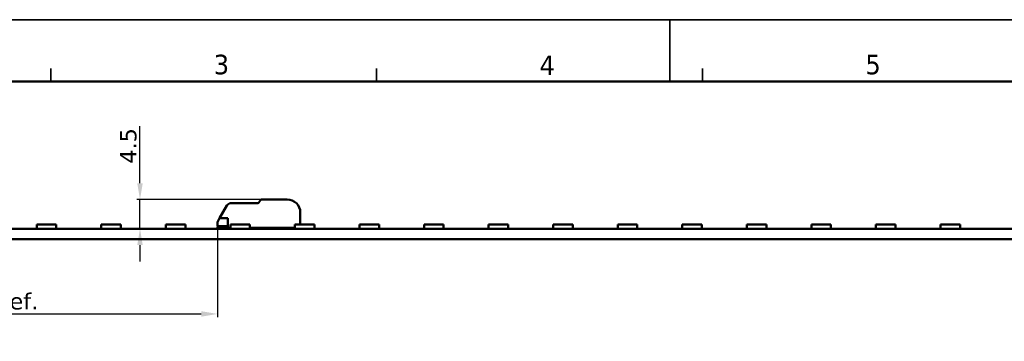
# Model space of a CAD drawing. Header units: millimetres. Extents: x 0 to 420, y 0 to 296.
# Tile 12 of 14: x 110 to 261, y 247 to 296. Entities that reach past the tile are written whole.
import ezdxf

# ---------------------------------------------------------------- set-up
doc = ezdxf.new("R2010")
doc.units = ezdxf.units.MM
doc.layers.get('0').update_dxf_attribs({"lineweight": 25})
for name, color, linetype, lineweight in [('Dimensions(ISO)', 7, 'Continuous', 25), ('Sketch Geometry(ISO)', 7, 'Continuous', 50), ('Symbols(ISO)', 7, 'Continuous', 25), ('Visible Edges(ISO)', 7, 'Continuous', 50)]:
    doc.layers.add(name, color=color, linetype=linetype, lineweight=lineweight)
doc.styles.add('LG.Philips.Title', font='verdana.ttf', dxfattribs={"width": 0.9})
doc.styles.add('Philips-dimensions', font='verdana.ttf')
doc.dimstyles.new('Philips-Oss', dxfattribs={"dimtxt": 2.5, "dimasz": 2.5, "dimexe": 0.5, "dimexo": 0, "dimgap": 0.5, "dimtad": 1, "dimtoh": 1, "dimrnd": 1e-08, "dimdsep": 46, "dimtxsty": 'Philips-dimensions', "dimcen": 0.09, "dimdle": 10, "dimclrd": 7, "dimclre": 7, "dimclrt": 7, "dimazin": 2, "dimtfac": 1, "dimtmove": 0, "dimatfit": 3, "dimfxl": 1, "dimtolj": 1, "dimlwd": 25, "dimlwe": 25, "dimarcsym": 0})

# ---------------------------------------------------------------- blocks, each defined once
blk = doc.blocks.new('Borders A3')
at = {"layer": 'Sketch Geometry(ISO)', "color": 7, "linetype": 'Continuous', "lineweight": 35}
for p, q in [((419.5, 296.5), (0.5, 296.5)), ((210, 296.5), (210, 287)), ((115, 289), (115, 287)), ((165, 289), (165, 287)), ((215, 289), (215, 287))]:
    blk.add_line(p, q, dxfattribs=at)
at = {"layer": 'Sketch Geometry(ISO)', "color": 1, "linetype": 'Continuous', "lineweight": 50, "true_color": 0xff0000}
blk.add_line((410, 287), (20, 287), dxfattribs=at)
at = {"layer": 'Symbols(ISO)', "color": 3, "true_color": 0x00ff00, "char_height": 3, "attachment_point": 7, "style": 'LG.Philips.Title'}
for s, insert in [('\\fVerdana|b0|i0;\\H3.0000;3', (140, 288.06)), ('\\fVerdana|b0|i0;\\H3.0000;4', (190, 288)), ('\\fVerdana|b0|i0;\\H3.0000;5', (240, 288.06))]:
    blk.add_mtext(s, dxfattribs=dict(at, insert=insert))
blk = doc.blocks.new('*D25')
at = {"layer": 'Defpoints', "color": 0, "linetype": 'Continuous', "transparency": 16777216}
for p in [(128.68, 268.9), (147.48, 268.9), (80.6, 264.4)]:
    blk.add_point(p, dxfattribs=at)
at = {"layer": 'Dimensions(ISO)', "color": 7, "linetype": 'Continuous', "lineweight": 25, "transparency": 16777216}
for p, q in [((128.68, 271.4), (128.68, 280.16)), ((147.48, 268.9), (128.18, 268.9)), ((128.68, 264.4), (128.68, 268.9)), ((128.68, 261.9), (128.68, 259.4))]:
    blk.add_line(p, q, dxfattribs=at)
at = {"layer": 'Dimensions(ISO)', "color": 7, "linetype": 'Continuous', "transparency": 16777216}
for points in [[(128.26, 271.4), (129.1, 271.4), (128.68, 268.9)], [(128.26, 261.9), (129.1, 261.9), (128.68, 264.4)]]:
    blk.add_solid(points, dxfattribs=at)
at = {"layer": 'Dimensions(ISO)', "color": 7, "linetype": 'Continuous', "lineweight": 25, "transparency": 16777216, "insert": (125.63, 274.4), "char_height": 2.5, "attachment_point": 1, "rotation": 90, "style": 'Philips-dimensions'}
blk.add_mtext('\\A1;4.5', dxfattribs=at)
blk = doc.blocks.new('*D31')
at = {"layer": 'Defpoints', "color": 0, "linetype": 'Continuous', "transparency": 16777216}
for p in [(140.58, 264.8), (68.6, 262.8), (140.58, 251.33)]:
    blk.add_point(p, dxfattribs=at)
at = {"layer": 'Dimensions(ISO)', "color": 7, "linetype": 'Continuous', "lineweight": 25, "transparency": 16777216}
for p, q in [((140.58, 264.8), (140.58, 250.83)), ((68.6, 262.8), (68.6, 250.83)), ((71.1, 251.33), (138.08, 251.33))]:
    blk.add_line(p, q, dxfattribs=at)
at = {"layer": 'Dimensions(ISO)', "color": 7, "linetype": 'Continuous', "transparency": 16777216}
for points in [[(71.1, 251.75), (71.1, 250.91), (68.6, 251.33)], [(138.08, 251.75), (138.08, 250.91), (140.58, 251.33)]]:
    blk.add_solid(points, dxfattribs=at)
at = {"layer": 'Dimensions(ISO)', "color": 7, "linetype": 'Continuous', "lineweight": 25, "transparency": 16777216, "insert": (96.34, 254.52), "char_height": 2.5, "attachment_point": 1, "style": 'Philips-dimensions'}
blk.add_mtext('\\A1;71.98 ref.', dxfattribs=at)

msp = doc.modelspace()

# ---------------------------------------------------------------- linework, layer by layer
at = {"layer": 'Visible Edges(ISO)'}
for p, q in [((140.901, 266.03), (142.027, 267.98)), ((142.676, 268.355), (146.761, 268.355)), ((146.934, 268.455), (147.049, 268.655)), ((147.482, 268.905), (151.276, 268.905)), ((140.901, 266.03), (140.677, 265.642)), ((140.901, 266.03), (142.176, 266.03)), ((142.176, 264.555), (142.176, 266.03)), ((153.276, 266.905), (153.276, 265.055)), ((112.826, 264.415), (112.826, 265.055)), ((112.826, 265.055), (115.826, 265.055)), ((115.826, 264.415), (115.826, 265.055)), ((122.733, 264.415), (122.733, 265.055)), ((122.733, 265.055), (125.733, 265.055)), ((125.733, 264.415), (125.733, 265.055)), ((132.641, 264.415), (132.641, 265.055)), ((132.641, 265.055), (135.641, 265.055)), ((135.641, 264.415), (135.641, 265.055)), ((140.576, 265.267), (140.576, 264.805)), ((142.176, 264.805), (140.576, 264.805)), ((140.576, 264.705), (142.176, 264.705)), ((140.576, 264.555), (140.576, 264.705)), ((140.726, 264.405), (140.576, 264.555)), ((142.548, 264.555), (142.176, 264.555)), ((142.548, 264.415), (142.548, 265.055)), ((142.548, 265.055), (145.548, 265.055)), ((145.548, 264.415), (145.548, 265.055)), ((152.455, 264.555), (145.548, 264.555)), ((152.455, 264.415), (152.455, 265.055)), ((152.455, 265.055), (155.455, 265.055)), ((155.455, 264.415), (155.455, 265.055)), ((162.363, 264.415), (162.363, 265.055)), ((162.363, 265.055), (165.363, 265.055)), ((165.363, 264.415), (165.363, 265.055)), ((172.27, 264.415), (172.27, 265.055)), ((172.27, 265.055), (175.27, 265.055)), ((175.27, 264.415), (175.27, 265.055)), ((182.178, 264.415), (182.178, 265.055)), ((182.178, 265.055), (185.178, 265.055)), ((185.178, 264.415), (185.178, 265.055)), ((192.085, 264.415), (192.085, 265.055)), ((192.085, 265.055), (195.085, 265.055)), ((195.085, 264.415), (195.085, 265.055)), ((201.992, 264.415), (201.992, 265.055)), ((201.992, 265.055), (204.992, 265.055)), ((204.992, 264.415), (204.992, 265.055)), ((211.9, 264.415), (211.9, 265.055)), ((211.9, 265.055), (214.9, 265.055)), ((214.9, 264.415), (214.9, 265.055)), ((221.807, 264.415), (221.807, 265.055)), ((221.807, 265.055), (224.807, 265.055)), ((224.807, 264.415), (224.807, 265.055)), ((231.715, 264.415), (231.715, 265.055)), ((231.715, 265.055), (234.715, 265.055)), ((234.715, 264.415), (234.715, 265.055)), ((241.622, 264.415), (241.622, 265.055)), ((241.622, 265.055), (244.622, 265.055)), ((244.622, 264.415), (244.622, 265.055)), ((251.529, 264.415), (251.529, 265.055)), ((251.529, 265.055), (254.529, 265.055)), ((254.529, 264.415), (254.529, 265.055)), ((348.296, 264.405), (80.596, 264.405)), ((112.826, 264.415), (115.826, 264.415)), ((113.026, 264.405), (113.026, 264.415)), ((113.386, 264.405), (113.386, 264.415)), ((113.936, 264.405), (113.936, 264.415)), ((115.626, 264.405), (115.626, 264.415)), ((122.733, 264.415), (125.733, 264.415)), ((122.933, 264.405), (122.933, 264.415)), ((123.293, 264.405), (123.293, 264.415)), ((123.843, 264.405), (123.843, 264.415)), ((125.533, 264.405), (125.533, 264.415)), ((132.641, 264.415), (135.641, 264.415)), ((132.841, 264.405), (132.841, 264.415)), ((133.201, 264.405), (133.201, 264.415)), ((133.751, 264.405), (133.751, 264.415)), ((135.441, 264.405), (135.441, 264.415)), ((142.548, 264.415), (145.548, 264.415)), ((142.748, 264.405), (142.748, 264.415)), ((143.108, 264.405), (143.108, 264.415)), ((143.658, 264.405), (143.658, 264.415)), ((145.348, 264.405), (145.348, 264.415)), ((152.455, 264.415), (155.455, 264.415)), ((152.655, 264.405), (152.655, 264.415)), ((153.015, 264.405), (153.015, 264.415)), ((153.536, 264.415), (153.526, 264.405)), ((153.565, 264.405), (153.565, 264.415)), ((155.255, 264.405), (155.255, 264.415)), ((162.363, 264.415), (165.363, 264.415)), ((162.563, 264.405), (162.563, 264.415)), ((162.923, 264.405), (162.923, 264.415)), ((163.473, 264.405), (163.473, 264.415)), ((165.163, 264.405), (165.163, 264.415)), ((172.27, 264.415), (175.27, 264.415)), ((172.47, 264.405), (172.47, 264.415)), ((172.83, 264.405), (172.83, 264.415)), ((173.38, 264.405), (173.38, 264.415)), ((175.07, 264.405), (175.07, 264.415)), ((182.178, 264.415), (185.178, 264.415)), ((182.378, 264.405), (182.378, 264.415)), ((182.738, 264.405), (182.738, 264.415)), ((183.288, 264.405), (183.288, 264.415)), ((184.978, 264.405), (184.978, 264.415)), ((192.085, 264.415), (195.085, 264.415)), ((192.285, 264.405), (192.285, 264.415)), ((192.645, 264.405), (192.645, 264.415)), ((193.195, 264.405), (193.195, 264.415)), ((194.885, 264.405), (194.885, 264.415)), ((201.992, 264.415), (204.992, 264.415)), ((202.192, 264.405), (202.192, 264.415)), ((202.552, 264.405), (202.552, 264.415)), ((203.102, 264.405), (203.102, 264.415)), ((204.792, 264.405), (204.792, 264.415)), ((211.9, 264.415), (214.9, 264.415)), ((212.1, 264.405), (212.1, 264.415)), ((212.46, 264.405), (212.46, 264.415)), ((213.01, 264.405), (213.01, 264.415)), ((214.7, 264.405), (214.7, 264.415)), ((221.807, 264.415), (224.807, 264.415)), ((222.007, 264.405), (222.007, 264.415)), ((222.367, 264.405), (222.367, 264.415)), ((222.917, 264.405), (222.917, 264.415)), ((224.607, 264.405), (224.607, 264.415)), ((231.715, 264.415), (234.715, 264.415)), ((231.915, 264.405), (231.915, 264.415)), ((232.275, 264.405), (232.275, 264.415)), ((232.825, 264.405), (232.825, 264.415)), ((234.515, 264.405), (234.515, 264.415)), ((241.622, 264.415), (244.622, 264.415)), ((241.822, 264.405), (241.822, 264.415)), ((242.182, 264.405), (242.182, 264.415)), ((242.732, 264.405), (242.732, 264.415)), ((244.422, 264.405), (244.422, 264.415)), ((251.529, 264.415), (254.529, 264.415)), ((251.729, 264.405), (251.729, 264.415)), ((252.089, 264.405), (252.089, 264.415)), ((252.639, 264.405), (252.639, 264.415)), ((254.329, 264.405), (254.329, 264.415)), ((348.296, 262.805), (80.596, 262.805))]:
    msp.add_line(p, q, dxfattribs=at)
for centre, radius, start, end in [((142.676, 267.605), 0.75, 90, 150), ((146.761, 268.555), 0.2, 270, 330), ((147.482, 268.405), 0.5, 90, 150), ((151.276, 266.905), 2, 0, 90), ((151.976, 265.155), 0.75, 233.1301, 270)]:
    msp.add_arc(centre, radius, start, end, dxfattribs=at)
msp.add_open_spline([(140.576, 265.267), (140.576, 265.368), (140.601, 265.492), (140.661, 265.613), (140.668, 265.627), (140.677, 265.642)], degree=3, knots=[0.459457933, 0.459457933, 0.459457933, 0.459457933, 0.501628, 0.501628, 0.507119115, 0.507119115, 0.507119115, 0.507119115], dxfattribs=at)

# ---------------------------------------------------------------- block references
msp.add_blockref('Borders A3', (0, 0))

# ---------------------------------------------------------------- dimensions: what is measured, and where the dimension line sits
at = {"layer": 'Dimensions(ISO)', "color": 7, "linetype": 'Continuous', "lineweight": 25}
dim = msp.add_linear_dim(base=(128.68, 268.905), p1=(80.596, 264.405), p2=(147.482, 268.905), angle=90, dimstyle='Philips-Oss', override={"dimgap": 0.5, "dimtoh": 0, "dimdec": 2, "dimse1": 1, "dimtol": 0, "dimlim": 0, "dimtp": 0, "dimtm": 0, "dimtdec": 2, "dimtofl": 1, "dimatfit": 1}, dxfattribs=at)
dim.commit()
dim.dimension.update_dxf_attribs({"geometry": '*D25', "text_midpoint": (128.68, 277.03), "dimtype": 160})
dim = msp.add_linear_dim(base=(140.576, 251.331), p1=(68.596, 262.805), p2=(140.576, 264.805), angle=180, text='<> ref.', dimstyle='Philips-Oss', override={"dimgap": 0.5, "dimtoh": 0, "dimdec": 2, "dimtol": 0, "dimlim": 0, "dimtp": 0, "dimtm": 0, "dimtdec": 2, "dimtofl": 0, "dimatfit": 1}, dxfattribs=at)
dim.commit()
dim.dimension.update_dxf_attribs({"geometry": '*D31', "text_midpoint": (104.586, 251.331), "dimtype": 160})

doc.saveas('drawing.dxf')
